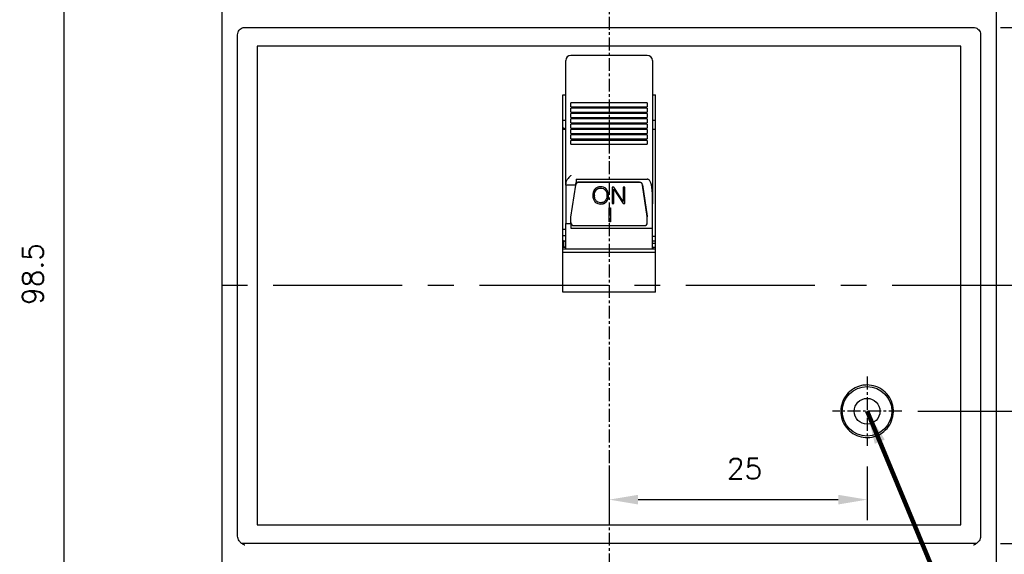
# Model space of a CAD drawing. Extents: x -7 to 1070, y -177 to 578.
# Tile 13 of 22: x 409 to 504, y 351 to 403. Entities that reach past the tile are written whole.
import ezdxf

# ---------------------------------------------------------------- set-up
doc = ezdxf.new("R2010")
doc.units = 0
doc.header["$MEASUREMENT"] = 0
doc.linetypes.add('CENTER', pattern=[2, 1.25, -0.25, 0.25, -0.25])
doc.layers.get('0').update_dxf_attribs({"linetype": 'CONTINUOUS'})
doc.layers.add('cen', color=1, linetype='CENTER')
doc.layers.add('di', color=3, linetype='CONTINUOUS')
doc.styles.add('KIM', font='ROMANS.shx', dxfattribs={"height": 5, "bigfont": 'GSG1.shx'})
doc.styles.get("Standard").update_dxf_attribs({"font": 'romans.shx', "height": 2, "bigfont": 'hgs.shx'})
doc.dimstyles.get("Standard").update_dxf_attribs({"dimscale": 0, "dimtxt": 2, "dimasz": 2, "dimexe": 0.5, "dimexo": 0.5, "dimgap": 1, "dimtad": 1, "dimdsep": 46, "dimtxsty": 'Standard', "dimcen": 0, "dimclrd": 3, "dimclre": 3, "dimclrt": 3, "dimadec": 0, "dimazin": 2, "dimtp": 0.1, "dimtm": 0.1, "dimtfac": 1, "dimtmove": 0, "dimatfit": 3, "dimfxl": 0, "dimtolj": 1, "dimarcsym": 0})
doc.dimstyles.new('STANDARD$0', dxfattribs={"dimtxt": 5, "dimasz": 5, "dimexe": 1, "dimexo": 2, "dimgap": 2, "dimtad": 1, "dimdec": 4, "dimzin": 12, "dimdsep": 46, "dimtxsty": 'KIM', "dimcen": -1, "dimdle": 0.1, "dimadec": 0, "dimazin": 0, "dimtfac": 1, "dimtdec": 4, "dimtmove": 0, "dimatfit": 3, "dimfxl": 0, "dimtolj": 1, "dimtzin": 0, "dimarcsym": 0})

# ---------------------------------------------------------------- blocks, each defined once
blk = doc.blocks.new('*D156')
at = {"layer": 'di'}
for p, q in [((504.03, 402.049), (522.85, 402.049)), ((520.85, 399.249), (520.85, 354.849)), ((504.03, 352.049), (522.85, 352.049))]:
    blk.add_line(p, q, dxfattribs=at)
for points in [[(520.384, 399.249), (521.317, 399.249), (520.85, 402.049)], [(520.384, 354.849), (521.317, 354.849), (520.85, 352.049)]]:
    blk.add_solid(points, dxfattribs=at)
at = {"layer": 'di', "insert": (517.85, 377.049), "char_height": 2, "attachment_point": 5, "rotation": 90}
blk.add_mtext('\\A1;50', dxfattribs=at)
blk = doc.blocks.new('*D157')
at = {"layer": 'di'}
for p, q in [((496.365, 417.049), (542.85, 417.049)), ((540.85, 414.249), (540.85, 339.849)), ((496.365, 337.049), (542.85, 337.049))]:
    blk.add_line(p, q, dxfattribs=at)
for points in [[(540.384, 414.249), (541.317, 414.249), (540.85, 417.049)], [(540.384, 339.849), (541.317, 339.849), (540.85, 337.049)]]:
    blk.add_solid(points, dxfattribs=at)
at = {"layer": 'di', "insert": (537.85, 377.049), "char_height": 2, "attachment_point": 5, "rotation": 90}
blk.add_mtext('\\A1;80', dxfattribs=at)
blk = doc.blocks.new('*D158')
at = {"layer": 'di'}
for p, q in [((504.888, 409.049), (532.85, 409.049)), ((530.85, 406.249), (530.85, 347.849)), ((504.888, 345.049), (532.85, 345.049))]:
    blk.add_line(p, q, dxfattribs=at)
for points in [[(530.384, 406.249), (531.317, 406.249), (530.85, 409.049)], [(530.384, 347.849), (531.317, 347.849), (530.85, 345.049)]]:
    blk.add_solid(points, dxfattribs=at)
at = {"layer": 'di', "insert": (527.85, 377.049), "char_height": 2, "attachment_point": 5, "rotation": 90}
blk.add_mtext('\\A1;64', dxfattribs=at)
blk = doc.blocks.new('*D161')
at = {"layer": 'di'}
for p, q in [((427.388, 427.049), (411.249, 427.049)), ((413.249, 424.249), (413.249, 331.349)), ((464.088, 328.549), (411.249, 328.549))]:
    blk.add_line(p, q, dxfattribs=at)
for points in [[(412.783, 424.249), (413.716, 424.249), (413.249, 427.049)], [(412.783, 331.349), (413.716, 331.349), (413.249, 328.549)]]:
    blk.add_solid(points, dxfattribs=at)
at = {"layer": 'di', "insert": (410.249, 378.149), "char_height": 2, "attachment_point": 5, "rotation": 90}
blk.add_mtext('\\A1;98.5', dxfattribs=at)
blk = doc.blocks.new('*D177')
at = {"layer": 'di'}
for p, q in [((466.088, 359.494), (466.088, 354.286)), ((491.088, 359.494), (491.088, 354.286)), ((468.888, 356.286), (488.288, 356.286))]:
    blk.add_line(p, q, dxfattribs=at)
for points in [[(468.888, 356.752), (468.888, 355.819), (466.088, 356.286)], [(488.288, 356.752), (488.288, 355.819), (491.088, 356.286)]]:
    blk.add_solid(points, dxfattribs=at)
at = {"layer": 'di', "insert": (479.212, 359.286), "char_height": 2, "attachment_point": 5}
blk.add_mtext('\\A1;25', dxfattribs=at)
blk = doc.blocks.new('*D178')
at = {"layer": 'di'}
for p, q in [((507.477, 377.049), (512.85, 377.049)), ((510.85, 374.249), (510.85, 367.649)), ((495.994, 364.849), (512.85, 364.849))]:
    blk.add_line(p, q, dxfattribs=at)
for points in [[(510.384, 374.249), (511.317, 374.249), (510.85, 377.049)], [(510.384, 367.649), (511.317, 367.649), (510.85, 364.849)]]:
    blk.add_solid(points, dxfattribs=at)
at = {"layer": 'di', "insert": (507.85, 370.949), "char_height": 2, "attachment_point": 5, "rotation": 90}
blk.add_mtext('\\A1;12.2', dxfattribs=at)
blk = doc.blocks.new('*D179')
at = {"layer": 'di'}
for p, q in [((483.943, 419.049), (553.299, 419.049)), ((551.299, 416.249), (551.299, 337.849)), ((483.865, 335.049), (553.299, 335.049))]:
    blk.add_line(p, q, dxfattribs=at)
for points in [[(550.832, 416.249), (551.766, 416.249), (551.299, 419.049)], [(550.832, 337.849), (551.766, 337.849), (551.299, 335.049)]]:
    blk.add_solid(points, dxfattribs=at)
at = {"layer": 'di', "insert": (548.299, 377.049), "char_height": 2, "attachment_point": 5, "rotation": 90}
blk.add_mtext('\\A1;84', dxfattribs=at)

msp = doc.modelspace()

# ---------------------------------------------------------------- linework, layer by layer
for p, q in [((428.588, 345.749), (428.588, 408.349)), ((503.588, 408.349), (503.588, 345.749)), ((430.788, 402.049), (501.388, 402.049)), ((430.088, 401.163), (430.088, 401.347)), ((430.088, 352.935), (430.088, 401.163)), ((502.088, 401.347), (502.088, 401.163)), ((502.088, 401.163), (502.088, 352.935)), ((500.188, 400.249), (431.988, 400.249)), ((431.988, 400.249), (431.988, 353.849)), ((500.188, 353.849), (500.188, 400.249)), ((469.788, 399.344), (462.388, 399.344)), ((461.888, 398.062), (461.888, 398.844)), ((461.888, 397.567), (461.888, 398.062)), ((470.288, 398.844), (470.288, 398.062)), ((470.288, 398.062), (470.288, 397.567)), ((461.888, 395.26), (461.888, 397.567)), ((470.288, 397.567), (470.288, 395.26)), ((461.588, 395.514), (461.888, 395.514)), ((461.588, 376.388), (461.588, 395.514)), ((461.888, 389.426), (461.888, 395.26)), ((470.288, 395.514), (470.588, 395.514)), ((470.288, 395.26), (470.288, 389.426)), ((470.588, 376.388), (470.588, 395.514)), ((469.788, 394.737), (462.388, 394.737)), ((462.388, 394.679), (462.388, 394.737)), ((462.388, 394.352), (462.388, 394.679)), ((462.388, 394.352), (469.788, 394.352)), ((469.788, 394.218), (462.388, 394.218)), ((462.388, 394.16), (462.388, 394.218)), ((462.388, 393.833), (462.388, 394.16)), ((469.788, 394.737), (469.788, 394.679)), ((469.788, 394.679), (469.788, 394.352)), ((469.788, 394.218), (469.788, 394.16)), ((469.788, 394.16), (469.788, 393.833)), ((462.388, 393.833), (469.788, 393.833)), ((469.788, 393.699), (462.388, 393.699)), ((462.388, 393.642), (462.388, 393.699)), ((462.388, 393.315), (462.388, 393.642)), ((462.388, 393.315), (469.788, 393.315)), ((469.788, 393.18), (462.388, 393.18)), ((462.388, 393.123), (462.388, 393.18)), ((469.788, 393.699), (469.788, 393.642)), ((469.788, 393.642), (469.788, 393.315)), ((469.788, 393.18), (469.788, 393.123)), ((461.888, 393.022), (461.588, 393.022)), ((462.388, 392.796), (462.388, 393.123)), ((462.388, 392.796), (469.788, 392.796)), ((469.788, 392.662), (462.388, 392.662)), ((462.388, 392.604), (462.388, 392.662)), ((462.388, 392.277), (462.388, 392.604)), ((462.388, 392.277), (469.788, 392.277)), ((469.788, 393.123), (469.788, 392.796)), ((469.788, 392.662), (469.788, 392.604)), ((469.788, 392.604), (469.788, 392.277)), ((470.588, 393.022), (470.288, 393.022)), ((461.888, 392.149), (461.588, 392.149)), ((469.788, 392.143), (462.388, 392.143)), ((462.388, 392.086), (462.388, 392.143)), ((462.388, 391.758), (462.388, 392.086)), ((462.388, 391.758), (469.788, 391.758)), ((469.788, 391.624), (462.388, 391.624)), ((462.388, 391.567), (462.388, 391.624)), ((462.388, 391.24), (462.388, 391.567)), ((462.388, 391.24), (469.788, 391.24)), ((469.788, 392.143), (469.788, 392.086)), ((469.788, 392.086), (469.788, 391.758)), ((469.788, 391.624), (469.788, 391.567)), ((469.788, 391.567), (469.788, 391.24)), ((470.588, 392.149), (470.288, 392.149)), ((469.788, 391.106), (462.388, 391.106)), ((462.388, 391.048), (462.388, 391.106)), ((462.388, 390.721), (462.388, 391.048)), ((462.388, 390.721), (469.788, 390.721)), ((469.788, 391.106), (469.788, 391.048)), ((469.788, 391.048), (469.788, 390.721)), ((461.888, 389.068), (461.888, 389.426)), ((470.288, 389.426), (470.288, 389.068)), ((461.888, 388.743), (461.888, 389.068)), ((461.888, 386.884), (461.888, 388.743)), ((470.288, 389.068), (470.288, 388.743)), ((470.288, 388.743), (470.288, 387.649)), ((470.288, 387.649), (470.288, 384.964)), ((461.888, 386.755), (461.888, 386.884)), ((462.853, 386.755), (461.888, 386.755)), ((461.888, 386.755), (461.888, 383.048)), ((462.388, 383.667), (462.853, 386.755)), ((462.888, 387.338), (469.788, 387.338)), ((462.888, 387.338), (462.888, 387.017)), ((469.028, 387.053), (463.148, 387.053)), ((469.028, 387.022), (463.148, 387.022)), ((465.275, 386.494), (465.275, 386.478)), ((466.548, 386.583), (466.381, 386.583)), ((466.381, 386.583), (466.381, 384.973)), ((467.459, 385.177), (466.548, 386.583)), ((467.613, 386.583), (467.459, 386.583)), ((467.459, 386.583), (467.459, 385.177)), ((467.613, 384.973), (467.613, 386.583)), ((469.325, 386.809), (469.785, 383.75)), ((469.785, 383.719), (469.325, 386.777)), ((464.665, 385.781), (464.665, 385.765)), ((464.819, 386.305), (464.819, 386.289)), ((465.72, 386.309), (465.72, 386.293)), ((465.875, 385.781), (465.875, 385.765)), ((466.535, 386.385), (467.442, 384.989)), ((466.535, 386.385), (466.535, 386.369)), ((466.535, 384.973), (466.535, 386.369)), ((466.535, 386.369), (467.442, 384.973)), ((464.706, 385.167), (464.706, 385.151)), ((465.27, 384.949), (465.27, 384.933)), ((465.823, 385.158), (465.823, 385.142)), ((466.381, 384.989), (466.535, 384.989)), ((466.381, 384.973), (466.535, 384.973)), ((467.442, 384.989), (467.613, 384.989)), ((467.442, 384.989), (467.442, 384.973)), ((467.442, 384.973), (467.613, 384.973)), ((470.288, 382.591), (470.288, 384.964)), ((462.388, 383.048), (462.388, 383.667)), ((466.085, 384.552), (466.212, 384.552)), ((466.085, 383.212), (466.085, 384.552)), ((466.212, 384.552), (466.212, 383.212)), ((469.788, 383.71), (469.788, 383.679)), ((469.788, 383.129), (469.788, 383.679)), ((461.888, 383.048), (462.388, 383.048)), ((461.888, 380.549), (461.888, 383.048)), ((462.388, 383.048), (462.388, 382.591)), ((462.688, 382.844), (469.488, 382.844)), ((466.212, 383.228), (466.085, 383.228)), ((466.212, 383.212), (466.085, 383.212)), ((461.588, 382.491), (461.888, 382.491)), ((461.888, 381.849), (461.588, 381.849)), ((462.388, 382.591), (470.288, 382.591)), ((470.288, 380.549), (470.288, 382.591)), ((470.588, 381.799), (470.288, 381.799)), ((461.888, 380.749), (461.588, 380.749)), ((461.588, 380.749), (461.888, 380.749)), ((461.688, 381.26), (461.688, 381.355)), ((461.688, 380.749), (461.688, 381.26)), ((461.888, 381.349), (461.738, 381.349)), ((470.288, 381.355), (470.588, 381.355)), ((470.588, 381.093), (470.288, 381.093)), ((470.288, 380.749), (470.588, 380.749)), ((470.338, 380.748), (470.338, 380.749)), ((470.338, 380.748), (470.338, 380.589)), ((470.588, 380.549), (461.588, 380.549)), ((470.588, 380.249), (461.588, 380.249)), ((470.338, 380.549), (470.338, 380.589)), ((470.588, 376.388), (461.588, 376.388)), ((431.988, 353.849), (500.188, 353.849)), ((430.088, 352.758), (430.088, 352.935)), ((430.088, 352.738), (430.088, 352.758)), ((502.088, 352.935), (502.088, 352.758)), ((502.088, 352.758), (502.088, 352.738)), ((501.702, 352.049), (430.474, 352.049))]:
    msp.add_line(p, q)
for radius in [2.4, 1.25]:
    msp.add_circle((491.088, 364.849), radius)
for centre, radius, start, end in [((462.388, 398.844), 0.5, 90, 180), ((469.788, 398.844), 0.5, 0, 90), ((463.143, 386.724), 0.298, 88.99408, 161.00902), ((463.145, 386.752), 0.301, 89.32701, 156.80404), ((469.034, 386.758), 0.295, 9.89703, 91.16582), ((469.034, 386.726), 0.295, 9.89703, 91.16582), ((469.517, 383.679), 0.271, 0.00186, 8.55993), ((462.681, 383.137), 0.293, 181.52529, 271.4481), ((469.496, 383.137), 0.293, 268.5519, 358.47471), ((461.738, 381.549), 0.2, 221.40962, 270), ((461.783, 381.254), 0.095, 86.86257, 176.47425)]:
    msp.add_arc(centre, radius, start, end)
msp.add_ellipse((462.574, 386.849), major_axis=(-0.883, -6.5), ratio=0.044052, start_param=1.562329, end_param=1.602607)
for points, knots in [([(430.088, 401.347), (430.096, 401.426), (430.111, 401.584), (430.232, 401.795), (430.411, 401.953), (430.607, 402.037), (430.737, 402.045), (430.788, 402.049)], [0, 0, 0, 0, 0.215207, 0.430421, 0.645449, 0.860086, 1, 1, 1, 1]), ([(501.388, 402.049), (501.467, 402.041), (501.624, 402.026), (501.833, 401.905), (501.992, 401.727), (502.076, 401.53), (502.085, 401.4), (502.088, 401.347)], [0, 0, 0, 0, 0.214181, 0.428355, 0.642715, 0.857467, 1, 1, 1, 1]), ([(461.588, 392.347), (461.695, 392.32), (461.804, 392.292), (461.886, 392.224), (461.888, 392.222)], [0, 0, 0, 0, 0.975376, 1, 1, 1, 1]), ([(462.388, 387.716), (462.387, 387.715), (462.288, 387.62), (462.111, 387.449), (461.923, 387.164), (461.899, 386.969), (461.888, 386.884)], [0, 0, 0, 0, 0.004478, 0.414212, 0.745066, 1, 1, 1, 1]), ([(465.27, 386.604), (465.149, 386.596), (464.932, 386.581), (464.773, 386.442), (464.704, 386.381)], [0, 0, 0, 0, 0.560206, 1, 1, 1, 1]), ([(464.819, 386.305), (464.852, 386.338), (464.918, 386.406), (465.075, 386.48), (465.199, 386.489), (465.275, 386.494)], [0, 0, 0, 0, 0.280171, 0.560364, 1, 1, 1, 1]), ([(464.819, 386.289), (464.852, 386.323), (464.918, 386.39), (465.075, 386.464), (465.199, 386.473), (465.275, 386.478)], [0, 0, 0, 0, 0.280171, 0.560364, 1, 1, 1, 1]), ([(465.833, 386.383), (465.741, 386.457), (465.577, 386.589), (465.364, 386.599), (465.27, 386.604)], [0, 0, 0, 0, 0.557806, 1, 1, 1, 1]), ([(465.275, 386.494), (465.371, 386.486), (465.543, 386.472), (465.666, 386.359), (465.72, 386.309)], [0, 0, 0, 0, 0.559821, 1, 1, 1, 1]), ([(465.275, 386.478), (465.371, 386.471), (465.543, 386.457), (465.666, 386.343), (465.72, 386.293)], [0, 0, 0, 0, 0.559821, 1, 1, 1, 1]), ([(470.288, 384.964), (470.29, 385.281), (470.292, 385.756), (470.264, 386.341), (470.21, 386.724), (470.137, 386.991), (470.037, 387.178), (469.959, 387.271), (469.876, 387.323), (469.822, 387.337), (469.793, 387.338), (469.788, 387.338)], [0, 0, 0, 0, 0.373882, 0.561277, 0.690649, 0.830333, 0.884088, 0.938167, 0.968206, 0.994093, 1, 1, 1, 1]), ([(464.704, 386.381), (464.638, 386.274), (464.521, 386.081), (464.514, 385.86), (464.511, 385.762)], [0, 0, 0, 0, 0.558164, 1, 1, 1, 1]), ([(464.511, 385.778), (464.517, 385.654), (464.526, 385.433), (464.651, 385.248), (464.706, 385.167)], [0, 0, 0, 0, 0.560644, 1, 1, 1, 1]), ([(464.511, 385.762), (464.517, 385.638), (464.526, 385.417), (464.651, 385.233), (464.706, 385.151)], [0, 0, 0, 0, 0.5606441, 1, 1, 1, 1]), ([(464.665, 385.781), (464.669, 385.886), (464.676, 386.073), (464.775, 386.234), (464.819, 386.305)], [0, 0, 0, 0, 0.560727, 1, 1, 1, 1]), ([(464.665, 385.765), (464.669, 385.87), (464.676, 386.058), (464.775, 386.218), (464.819, 386.289)], [0, 0, 0, 0, 0.560727, 1, 1, 1, 1]), ([(464.828, 385.239), (464.773, 385.33), (464.673, 385.494), (464.668, 385.682), (464.665, 385.765)], [0, 0, 0, 0, 0.558084, 1, 1, 1, 1]), ([(465.875, 385.765), (465.871, 385.659), (465.863, 385.471), (465.76, 385.311), (465.715, 385.241)], [0, 0, 0, 0, 0.560621, 1, 1, 1, 1]), ([(465.72, 386.309), (465.773, 386.217), (465.869, 386.051), (465.873, 385.864), (465.875, 385.781)], [0, 0, 0, 0, 0.558165, 1, 1, 1, 1]), ([(465.72, 386.293), (465.773, 386.201), (465.869, 386.036), (465.873, 385.848), (465.875, 385.765)], [0, 0, 0, 0, 0.558165, 1, 1, 1, 1]), ([(465.823, 385.158), (465.894, 385.265), (466.02, 385.456), (466.026, 385.68), (466.029, 385.779)], [0, 0, 0, 0, 0.557958, 1, 1, 1, 1]), ([(465.823, 385.142), (465.894, 385.249), (466.02, 385.44), (466.026, 385.665), (466.029, 385.764)], [0, 0, 0, 0, 0.5579583, 1, 1, 1, 1]), ([(466.029, 385.764), (466.024, 385.889), (466.015, 386.113), (465.888, 386.301), (465.833, 386.383)], [0, 0, 0, 0, 0.560689, 1, 1, 1, 1]), ([(464.706, 385.167), (464.798, 385.094), (464.963, 384.963), (465.176, 384.953), (465.27, 384.949)], [0, 0, 0, 0, 0.557825, 1, 1, 1, 1]), ([(464.706, 385.151), (464.798, 385.078), (464.963, 384.948), (465.176, 384.937), (465.27, 384.933)], [0, 0, 0, 0, 0.557825, 1, 1, 1, 1]), ([(465.275, 385.058), (465.179, 385.066), (465.007, 385.079), (464.883, 385.19), (464.828, 385.239)], [0, 0, 0, 0, 0.55993, 1, 1, 1, 1]), ([(465.27, 384.949), (465.388, 384.957), (465.597, 384.971), (465.754, 385.101), (465.823, 385.158)], [0, 0, 0, 0, 0.560065, 1, 1, 1, 1]), ([(465.27, 384.933), (465.388, 384.941), (465.597, 384.956), (465.754, 385.085), (465.823, 385.142)], [0, 0, 0, 0, 0.560065, 1, 1, 1, 1]), ([(465.715, 385.241), (465.644, 385.181), (465.518, 385.073), (465.349, 385.063), (465.275, 385.058)], [0, 0, 0, 0, 0.558064, 1, 1, 1, 1]), ([(491.088, 367.399), (491.375, 367.371), (491.948, 367.314), (492.712, 366.875), (493.292, 366.227), (493.624, 365.419), (493.669, 364.548), (493.424, 363.71), (492.916, 363.001), (492.201, 362.5), (491.361, 362.264), (490.49, 362.32), (489.687, 362.66), (489.042, 363.247), (488.627, 364.015), (488.489, 364.877), (488.645, 365.735), (489.076, 366.495), (489.734, 367.064), (490.445, 367.358), (490.909, 367.387), (491.088, 367.399)], [0, 0, 0, 0, 0.053685, 0.107369, 0.161055, 0.214743, 0.268434, 0.322128, 0.375823, 0.429516, 0.483203, 0.536885, 0.590567, 0.64425, 0.697939, 0.751633, 0.805328, 0.859021, 0.912711, 0.966399, 1, 1, 1, 1]), ([(430.788, 351.861), (430.787, 351.862), (430.758, 351.877), (430.703, 351.906), (430.598, 351.965), (430.426, 352.074), (430.239, 352.254), (430.11, 352.501), (430.095, 352.662), (430.088, 352.738)], [0, 0, 0, 0, 0.004469, 0.081402, 0.158297, 0.311071, 0.594253, 0.807721, 1, 1, 1, 1]), ([(502.088, 352.738), (502.081, 352.662), (502.067, 352.501), (501.937, 352.254), (501.75, 352.074), (501.579, 351.965), (501.473, 351.906), (501.418, 351.877), (501.39, 351.862), (501.388, 351.861)], [0, 0, 0, 0, 0.192279, 0.405747, 0.688929, 0.841703, 0.918598, 0.995531, 1, 1, 1, 1])]:
    msp.add_open_spline(points, degree=3, knots=knots)
at = {"layer": 'cen'}
for p, q in [((466.088, 431.079), (466.088, 326.069)), ((491.088, 368.204), (491.088, 361.494)), ((494.443, 364.849), (487.733, 364.849))]:
    msp.add_line(p, q, dxfattribs=at)
at = {"layer": 'cen', "ltscale": 10}
msp.add_line((506.034, 377.049), (426.143, 377.049), dxfattribs=at)

# ---------------------------------------------------------------- dimensions: what is measured, and where the dimension line sits
at = {"layer": 'di'}
for base, p1, p2, angle, override, picture, middle in [((413.249, 328.549), (429.388, 427.049), (466.088, 328.549), 90, {"dimtxt": 3, "dimasz": 2.8, "dimexe": 2, "dimdec": 2, "dimzin": 8, "dimtxsty": 'Standard', "dimcen": 0, "dimclrd": 256, "dimclre": 256, "dimclrt": 256, "dimadec": 2, "dimazin": 2, "dimtfac": 0.6, "dimtdec": 2, "dimtzin": 8, "dimlwd": 65535, "dimlwe": 65535, "dimarcsym": 1}, '*D161', (413.249, 378.149)), ((551.299, 335.049), (481.943, 419.049), (481.865, 335.049), 270, {"dimtxt": 3, "dimasz": 2.8, "dimexe": 2, "dimdec": 2, "dimzin": 8, "dimtxsty": 'Standard', "dimcen": 0, "dimclrd": 256, "dimclre": 256, "dimclrt": 256, "dimadec": 2, "dimazin": 2, "dimtfac": 0.6, "dimtdec": 2, "dimtmove": 0, "dimtzin": 8, "dimlwd": 65535, "dimlwe": 65535, "dimarcsym": 1}, '*D179', (551.299, 377.049)), ((540.85, 337.049), (494.365, 417.049), (494.365, 337.049), 270, {"dimtxt": 3, "dimasz": 2.8, "dimexe": 2, "dimdec": 2, "dimzin": 8, "dimtxsty": 'Standard', "dimcen": 0, "dimclrd": 256, "dimclre": 256, "dimclrt": 256, "dimadec": 2, "dimazin": 2, "dimtfac": 0.6, "dimtdec": 2, "dimtmove": 0, "dimtzin": 8, "dimlwd": 65535, "dimlwe": 65535, "dimarcsym": 1}, '*D157', (540.85, 377.049)), ((530.85, 345.049), (502.888, 409.049), (502.888, 345.049), 270, {"dimtxt": 3, "dimasz": 2.8, "dimexe": 2, "dimdec": 2, "dimzin": 8, "dimtxsty": 'Standard', "dimcen": 0, "dimclrd": 256, "dimclre": 256, "dimclrt": 256, "dimadec": 2, "dimazin": 2, "dimtfac": 0.6, "dimtdec": 2, "dimtmove": 0, "dimtzin": 8, "dimlwd": 65535, "dimlwe": 65535, "dimarcsym": 1}, '*D158', (530.85, 377.049)), ((520.85, 352.049), (502.03, 402.049), (502.03, 352.049), 270, {"dimtxt": 3, "dimasz": 2.8, "dimexe": 2, "dimdec": 2, "dimzin": 8, "dimtxsty": 'Standard', "dimcen": 0, "dimclrd": 256, "dimclre": 256, "dimclrt": 256, "dimadec": 2, "dimazin": 2, "dimtfac": 0.6, "dimtdec": 2, "dimtmove": 0, "dimtzin": 8, "dimlwd": 65535, "dimlwe": 65535, "dimarcsym": 1}, '*D156', (520.85, 377.049)), ((510.85, 364.849), (505.477, 377.049), (493.994, 364.849), 270, {"dimtxt": 3, "dimasz": 2.8, "dimexe": 2, "dimdec": 2, "dimzin": 8, "dimtxsty": 'Standard', "dimcen": 0, "dimclrd": 256, "dimclre": 256, "dimclrt": 256, "dimadec": 2, "dimazin": 2, "dimtfac": 0.6, "dimtdec": 2, "dimtmove": 0, "dimtzin": 8, "dimlwd": 65535, "dimlwe": 65535, "dimarcsym": 1}, '*D178', (510.85, 370.949))]:
    dim = msp.add_linear_dim(base=base, p1=p1, p2=p2, angle=angle, dimstyle='STANDARD$0', override=override, dxfattribs=at)
    dim.commit()
    dim.dimension.update_dxf_attribs({"geometry": picture, "text_midpoint": middle, "dimtype": 160})
dim = msp.add_linear_dim(base=(491.088, 356.286), p1=(466.088, 361.494), p2=(491.088, 361.494), dimstyle='STANDARD$0', override={"dimtxt": 3, "dimasz": 2.8, "dimexe": 2, "dimdec": 2, "dimzin": 8, "dimtxsty": 'Standard', "dimcen": 0, "dimclrd": 256, "dimclre": 256, "dimclrt": 256, "dimadec": 2, "dimazin": 2, "dimtfac": 0.6, "dimtdec": 2, "dimtzin": 8, "dimlwd": 65535, "dimlwe": 65535, "dimarcsym": 1}, dxfattribs=at)
dim.commit()
dim.dimension.update_dxf_attribs({"geometry": '*D177', "text_midpoint": (479.212, 356.286), "dimtype": 160})

# ---------------------------------------------------------------- leaders
at = {"layer": 'di', "annotation_type": 0, "has_hookline": 1, "hookline_direction": 0, "text_width": 20.992}
msp.add_leader([(491.088, 364.849), (511.688, 315.428), (514.888, 315.428)], dimstyle='Standard', override={"dimscale": 1, "dimtxt": 4, "dimasz": 3.2, "dimexe": 2, "dimexo": 2, "dimgap": 2, "dimclrd": 256, "dimclre": 256, "dimclrt": 256, "dimadec": 2, "dimtfac": 0.6, "dimlwd": 65535, "dimlwe": 65535, "dimarcsym": 1}, dxfattribs=at)

doc.saveas('drawing.dxf')
